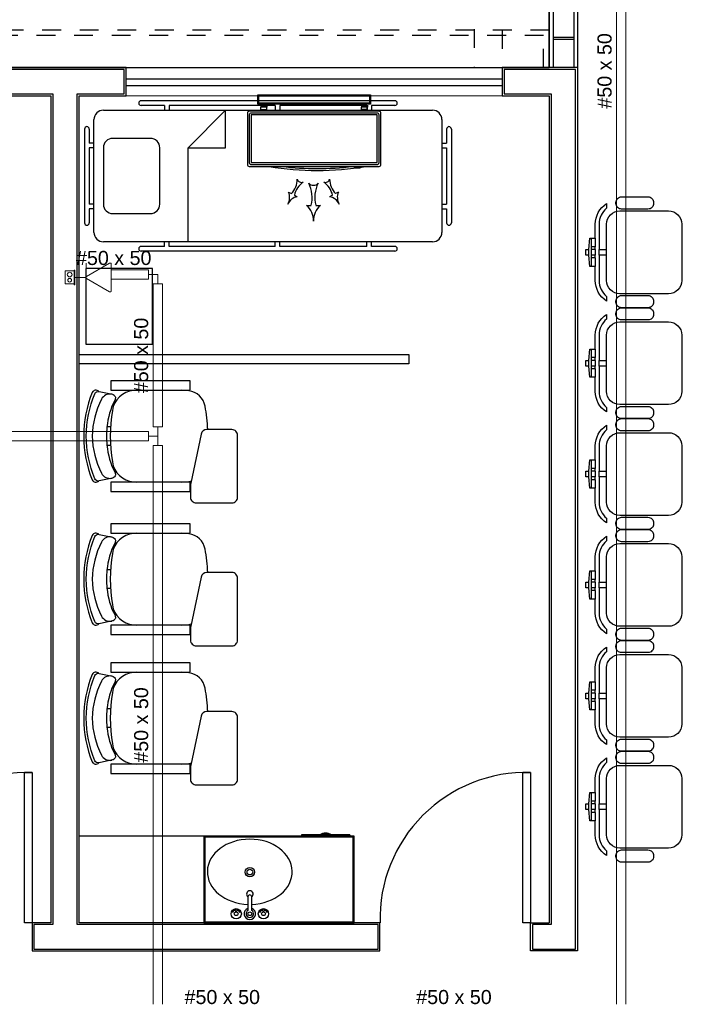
# Model space of a CAD drawing. Header units: feet. Extents: x 0 to 201, y 3 to 56.
# Tile 9 of 26: x 3.93 to 7.59, y 20.37 to 25.62. Entities that reach past the tile are written whole.
import ezdxf

# ---------------------------------------------------------------- set-up
doc = ezdxf.new("R2010")
doc.units = ezdxf.units.FT
doc.header["$LTSCALE"] = 0.1
doc.header["$MEASUREMENT"] = 0
doc.linetypes.add('HIDDEN', pattern=[0.9525, 0.635, -0.3175])
doc.layers.get('0').update_dxf_attribs({"color": 251})
for name, color, linetype, lineweight in [('02', 2, 'Continuous', 20), ('CE-PT Dados', 7, 'Continuous', 5), ('IFC-Caixa de passagem-Contorno', 44, 'Continuous', 5), ('LO-Condutos', 1, 'Continuous', 5), ('LO-Conexões', 9, 'Continuous', 5), ('LO-Textos conduto', 7, 'Continuous', 5)]:
    doc.layers.add(name, color=color, linetype=linetype, lineweight=lineweight)
for name, color, linetype in [('1', 1, 'Continuous'), ('100_IMPIANTI', 251, 'Continuous'), ('AR-SAN', 1, 'Continuous'), ('JANELA', 3, 'Continuous'), ('MOBILARIO', 8, 'Continuous'), ('parede', 5, 'Continuous'), ('porta', 3, 'Continuous'), ('PROJEÇÃO', 6, 'HIDDEN')]:
    doc.layers.add(name, color=color, linetype=linetype)
doc.styles.add('Arial', font='arial.ttf')

msp = doc.modelspace()

# ---------------------------------------------------------------- linework, layer by layer
at = {"color": 251}
for p, q in [((4.4133, 23.4515), (4.3941, 23.4515)), ((4.4133, 23.3514), (4.3941, 23.3514)), ((4.4133, 22.6898), (4.3941, 22.6898)), ((4.4133, 22.5897), (4.3941, 22.5897)), ((4.4133, 21.9489), (4.3941, 21.9489)), ((4.4133, 21.8487), (4.3941, 21.8487))]:
    msp.add_line(p, q, dxfattribs=at)
for points in [[(4.4149, 23.6969), (4.4149, 23.6468), (4.8366, 23.6468), (4.8366, 23.6969)], [(4.4149, 23.1561), (4.4149, 23.106), (4.8366, 23.106), (4.8366, 23.1561)], [(4.4149, 22.9352), (4.4149, 22.8851), (4.8366, 22.8851), (4.8366, 22.9352)], [(4.4149, 22.3944), (4.4149, 22.3443), (4.8366, 22.3443), (4.8366, 22.3944)], [(4.4149, 22.1943), (4.4149, 22.1442), (4.8366, 22.1442), (4.8366, 22.1943)], [(4.4149, 21.6534), (4.4149, 21.6034), (4.8366, 21.6034), (4.8366, 21.6534)]]:
    msp.add_lwpolyline(points, close=True, dxfattribs=at)
for points in [[(4.3504, 23.6404, 0.481357), (4.3155, 23.6348), (4.3155, 23.6348, 0.098103), (4.2702, 23.4015), (4.2702, 23.4015, 0.098103), (4.3155, 23.1682), (4.3155, 23.1682, 0.481357), (4.3504, 23.1625), (4.3504, 23.1625)], [(4.3941, 23.3538, 0.100785), (4.4368, 23.2073), (4.4368, 23.2073, -0.49505), (4.4234, 23.1784), (4.4234, 23.1784), (4.3522, 23.1628, -0.365963), (4.3294, 23.1749), (4.3294, 23.1749, -0.095384), (4.284, 23.4015), (4.284, 23.4015, -0.095384), (4.3294, 23.628), (4.3294, 23.628, -0.365963), (4.3522, 23.6401), (4.3522, 23.6401), (4.4234, 23.6245, -0.49505), (4.4368, 23.5956), (4.4368, 23.5956, 0.100785), (4.3941, 23.4491), (4.3941, 23.4491)], [(4.4205, 23.6251, 0.344642), (4.3648, 23.5984), (4.3648, 23.5984, 0.10805), (4.3146, 23.4015), (4.3146, 23.4015, 0.10805), (4.3648, 23.2045), (4.3648, 23.2045, 0.344642), (4.4205, 23.1778), (4.4205, 23.1778)], [(4.5508, 23.6468), (4.5355, 23.6455), (4.5355, 23.6455, 0.340817), (4.4227, 23.5386), (4.4227, 23.5386, 0.07931), (4.4227, 23.2643), (4.4227, 23.2643)], [(4.9305, 23.4365, 0.036034), (4.9164, 23.5616), (4.9164, 23.5616, 0.328643), (4.8298, 23.643), (4.8298, 23.643), (4.7908, 23.6468), (4.7908, 23.6468)], [(4.8391, 23.076, 0.414214), (4.8692, 23.0459), (4.8692, 23.0459), (5.0595, 23.0459, 0.414214), (5.0895, 23.076), (5.0895, 23.076), (5.0895, 23.4065, 0.414214), (5.0595, 23.4365), (5.0595, 23.4365), (4.9248, 23.4365, 0.354533), (4.8954, 23.4127), (4.8954, 23.4127), (4.8402, 23.1512, 0.052038), (4.8391, 23.1408), (4.8391, 23.1408), (4.8391, 23.076)], [(4.4227, 23.2643, 0.340817), (4.5355, 23.1575), (4.5355, 23.1575), (4.5508, 23.1561), (4.5508, 23.1561)], [(4.7908, 23.1561), (4.8298, 23.1599), (4.8298, 23.1599, 0.032362), (4.8425, 23.1623), (4.8425, 23.1623)], [(4.3504, 22.8787, 0.481357), (4.3155, 22.873), (4.3155, 22.873, 0.098103), (4.2702, 22.6397), (4.2702, 22.6397, 0.098103), (4.3155, 22.4064), (4.3155, 22.4064, 0.481357), (4.3504, 22.4008), (4.3504, 22.4008)], [(4.3941, 22.5921, 0.100785), (4.4368, 22.4456), (4.4368, 22.4456, -0.49505), (4.4234, 22.4167), (4.4234, 22.4167), (4.3522, 22.4011, -0.365963), (4.3294, 22.4132), (4.3294, 22.4132, -0.095384), (4.284, 22.6397), (4.284, 22.6397, -0.095384), (4.3294, 22.8663), (4.3294, 22.8663, -0.365963), (4.3522, 22.8784), (4.3522, 22.8784), (4.4234, 22.8628, -0.49505), (4.4368, 22.8339), (4.4368, 22.8339, 0.100785), (4.3941, 22.6874), (4.3941, 22.6874)], [(4.5508, 22.8851), (4.5355, 22.8837), (4.5355, 22.8837, 0.340817), (4.4227, 22.7769), (4.4227, 22.7769, 0.07931), (4.4227, 22.5026), (4.4227, 22.5026)], [(4.9305, 22.6748, 0.036034), (4.9164, 22.7999), (4.9164, 22.7999, 0.328643), (4.8298, 22.8813), (4.8298, 22.8813), (4.7908, 22.8851), (4.7908, 22.8851)], [(4.4205, 22.8634, 0.344642), (4.3648, 22.8367), (4.3648, 22.8367, 0.10805), (4.3146, 22.6397), (4.3146, 22.6397, 0.10805), (4.3648, 22.4428), (4.3648, 22.4428, 0.344642), (4.4205, 22.4161), (4.4205, 22.4161)], [(4.8391, 22.3142, 0.414214), (4.8692, 22.2842), (4.8692, 22.2842), (5.0595, 22.2842, 0.414214), (5.0895, 22.3142), (5.0895, 22.3142), (5.0895, 22.6447, 0.414214), (5.0595, 22.6748), (5.0595, 22.6748), (4.9248, 22.6748, 0.354533), (4.8954, 22.6509), (4.8954, 22.6509), (4.8402, 22.3895, 0.052038), (4.8391, 22.3791), (4.8391, 22.3791), (4.8391, 22.3142)], [(4.4227, 22.5026, 0.340817), (4.5355, 22.3957), (4.5355, 22.3957), (4.5508, 22.3944), (4.5508, 22.3944)], [(4.7908, 22.3944), (4.8298, 22.3982), (4.8298, 22.3982, 0.032362), (4.8425, 22.4006), (4.8425, 22.4006)], [(4.3504, 22.1378, 0.481357), (4.3155, 22.1321), (4.3155, 22.1321, 0.098103), (4.2702, 21.8988), (4.2702, 21.8988, 0.098103), (4.3155, 21.6655), (4.3155, 21.6655, 0.481357), (4.3504, 21.6599), (4.3504, 21.6599)], [(4.5508, 22.1442), (4.5355, 22.1428), (4.5355, 22.1428, 0.340817), (4.4227, 22.036), (4.4227, 22.036, 0.07931), (4.4227, 21.7616), (4.4227, 21.7616)], [(4.9305, 21.9339, 0.036034), (4.9164, 22.059), (4.9164, 22.059, 0.328643), (4.8298, 22.1403), (4.8298, 22.1403), (4.7908, 22.1442), (4.7908, 22.1442)], [(4.3941, 21.8512, 0.100785), (4.4368, 21.7047), (4.4368, 21.7047, -0.49505), (4.4234, 21.6758), (4.4234, 21.6758), (4.3522, 21.6602, -0.365963), (4.3294, 21.6722), (4.3294, 21.6722, -0.095384), (4.284, 21.8988), (4.284, 21.8988, -0.095384), (4.3294, 22.1254), (4.3294, 22.1254, -0.365963), (4.3522, 22.1375), (4.3522, 22.1375), (4.4234, 22.1218, -0.49505), (4.4368, 22.093), (4.4368, 22.093, 0.100785), (4.3941, 21.9464), (4.3941, 21.9464)], [(4.4205, 22.1225, 0.344642), (4.3648, 22.0958), (4.3648, 22.0958, 0.10805), (4.3146, 21.8988), (4.3146, 21.8988, 0.10805), (4.3648, 21.7019), (4.3648, 21.7019, 0.344642), (4.4205, 21.6751), (4.4205, 21.6751)], [(4.8391, 21.5733, 0.414214), (4.8692, 21.5433), (4.8692, 21.5433), (5.0595, 21.5433, 0.414214), (5.0895, 21.5733), (5.0895, 21.5733), (5.0895, 21.9038, 0.414214), (5.0595, 21.9339), (5.0595, 21.9339), (4.9248, 21.9339, 0.354533), (4.8954, 21.91), (4.8954, 21.91), (4.8402, 21.6485, 0.052038), (4.8391, 21.6382), (4.8391, 21.6382), (4.8391, 21.5733)], [(4.4227, 21.7616, 0.340817), (4.5355, 21.6548), (4.5355, 21.6548), (4.5508, 21.6534), (4.5508, 21.6534)], [(4.7908, 21.6534), (4.8298, 21.6573), (4.8298, 21.6573, 0.032362), (4.8425, 21.6596), (4.8425, 21.6596)]]:
    msp.add_lwpolyline(points, format="xyb", dxfattribs=at)
for centre in [(4.8878, 23.4015), (4.8878, 22.6397), (4.8878, 21.8988)]:
    msp.add_arc(centre, 0.496, 174.4899, 185.5101, dxfattribs=at)
at = {"layer": '02', "color": 8}
for p, q in [((4.4958, 25.3656), (6.4989, 25.3656)), ((4.4958, 25.2153), (6.4989, 25.2153))]:
    msp.add_line(p, q, dxfattribs=at)
at = {"layer": '1', "color": 8}
for centre in [(3.975, 20.8287), (6.6291, 20.8287)]:
    msp.add_arc(centre, 0.7814, 88.5312, 181.4688, dxfattribs=at)
at = {"layer": '100_IMPIANTI'}
for p, q in [((5.1969, 25.1703), (5.1969, 25.2204)), ((5.1969, 25.2204), (5.7978, 25.2204)), ((5.2019, 25.1753), (5.2019, 25.2153)), ((5.2019, 25.2153), (5.7928, 25.2153)), ((5.7928, 25.2153), (5.7928, 25.1753)), ((5.7978, 25.2204), (5.7978, 25.1703)), ((5.7978, 25.1703), (5.1969, 25.1703)), ((5.7928, 25.1753), (5.2019, 25.1753)), ((5.2132, 25.1637), (5.2148, 25.1653)), ((5.2132, 25.1653), (5.2132, 25.1553)), ((5.2458, 25.1553), (5.2132, 25.1553)), ((5.2132, 25.1433), (5.2132, 25.1553)), ((5.2132, 25.1333), (5.2132, 25.1433)), ((5.2132, 25.1433), (5.2458, 25.1433)), ((5.2137, 25.1553), (5.2237, 25.1653)), ((5.2225, 25.1553), (5.2325, 25.1653)), ((5.2314, 25.1553), (5.2414, 25.1653)), ((5.2402, 25.1553), (5.2458, 25.1608)), ((5.2458, 25.1653), (5.2458, 25.1553)), ((5.2458, 25.1433), (5.2458, 25.1553)), ((5.2458, 25.1333), (5.2458, 25.1433)), ((5.7489, 25.1653), (5.7489, 25.1553)), ((5.7489, 25.1637), (5.7505, 25.1653)), ((5.7815, 25.1553), (5.7489, 25.1553)), ((5.7489, 25.1433), (5.7489, 25.1553)), ((5.7489, 25.1333), (5.7489, 25.1433)), ((5.7815, 25.1433), (5.7489, 25.1433)), ((5.7494, 25.1553), (5.7594, 25.1653)), ((5.7582, 25.1553), (5.7682, 25.1653)), ((5.7671, 25.1553), (5.7771, 25.1653)), ((5.7759, 25.1553), (5.7815, 25.1608)), ((5.7815, 25.1653), (5.7815, 25.1553)), ((5.7815, 25.1433), (5.7815, 25.1553)), ((5.7815, 25.1333), (5.7815, 25.1433)), ((5.1418, 25.1232), (5.1418, 24.8493)), ((5.8429, 25.1333), (5.1518, 25.1333)), ((5.1518, 25.1132), (5.1518, 24.8593)), ((5.8329, 25.1232), (5.1618, 25.1232)), ((5.8329, 25.1132), (5.1618, 25.1132)), ((5.1618, 25.1132), (5.1618, 24.8593)), ((5.8329, 24.8593), (5.8329, 25.1132)), ((5.8429, 24.8593), (5.8429, 25.1132)), ((5.8529, 24.8493), (5.8529, 25.1232)), ((5.1518, 24.8393), (5.8429, 24.8393)), ((5.1618, 24.8593), (5.8329, 24.8593)), ((5.1618, 24.8493), (5.8329, 24.8493)), ((5.7097, 24.8293), (5.7097, 24.8301)), ((5.7422, 24.8293), (5.7097, 24.8293)), ((5.7422, 24.8293), (5.7422, 24.8347)), ((5.3611, 24.7024), (5.3766, 24.6942)), ((5.3921, 24.686), (5.4076, 24.6778)), ((5.5953, 24.686), (5.5798, 24.6778)), ((5.6262, 24.7024), (5.6107, 24.6942)), ((5.4561, 24.6317), (5.4812, 24.6317)), ((5.5062, 24.6317), (5.5312, 24.6317))]:
    msp.add_line(p, q, dxfattribs=at)
for centre, radius, start, end in [((5.1518, 25.1232), 0.01, 90, 180), ((5.1618, 25.1132), 0.01, 90, 180), ((5.8329, 25.1132), 0.01, 0, 90), ((5.8429, 25.1232), 0.01, 0, 90), ((5.1518, 24.8493), 0.01, 180, 270), ((5.1618, 24.8593), 0.01, 180, 270), ((5.5137, 26.3172), 1.5, 260.1568, 279.8432), ((5.5137, 26.3172), 1.4899, 262.7035, 277.2965), ((5.8329, 24.8593), 0.01, 270, 360), ((5.8429, 24.8493), 0.01, 270, 0), ((5.2922, 24.7728), 0.1154, 317.0365, 359.2191), ((5.4306, 24.7774), 0.0239, 194.9419, 289.1995), ((5.5567, 24.7774), 0.0239, 250.8005, 345.0581), ((5.6952, 24.7728), 0.1154, 180.7809, 222.9635), ((5.5046, 24.6602), 0.1154, 124.9222, 167.1048), ((5.4937, 24.7729), 0.0342, 222.8712, 317.1288), ((5.3219, 24.6745), 0.1648, 344.9658, 27.1485), ((5.6654, 24.6745), 0.1648, 152.8515, 195.0342), ((5.4828, 24.6602), 0.1154, 12.8952, 55.0778), ((5.2945, 24.6746), 0.0722, 329.7648, 22.6536), ((5.4219, 24.6071), 0.0722, 101.4877, 154.3766), ((5.5654, 24.6071), 0.0722, 25.6234, 78.5123), ((5.6928, 24.6746), 0.0722, 157.3464, 210.2352), ((5.3906, 24.552), 0.1031, 357.6941, 50.583), ((5.5967, 24.552), 0.1031, 129.417, 182.3059)]:
    msp.add_arc(centre, radius, start, end, dxfattribs=at)
at = {"layer": 'AR-SAN', "color": 8}
for p, q in [((5.7109, 21.2693), (4.9097, 21.2693)), ((4.9097, 21.2693), (4.9097, 20.8086)), ((5.7059, 21.2643), (4.9147, 21.2643)), ((4.9147, 21.2643), (4.9147, 20.8136)), ((5.4296, 21.2763), (5.4296, 21.2693)), ((5.5267, 21.2763), (5.4296, 21.2763)), ((5.5365, 21.2763), (5.5267, 21.2763)), ((5.5798, 21.2763), (5.5365, 21.2763)), ((5.5896, 21.2763), (5.5798, 21.2763)), ((5.6867, 21.2763), (5.5896, 21.2763)), ((5.6867, 21.2763), (5.6867, 21.2693)), ((5.7059, 20.8136), (5.7059, 21.2643)), ((5.7109, 20.8086), (5.7109, 21.2693)), ((4.9097, 20.8086), (5.7109, 20.8086)), ((4.9147, 20.8136), (5.7059, 20.8136))]:
    msp.add_line(p, q, dxfattribs=at)
for radius, start, end in [(0.0543, 54.6502, 125.3498), (0.0493, 63.956, 116.044)]:
    msp.add_arc((5.5581, 21.232), radius, start, end, dxfattribs=at)
at = {"layer": 'CE-PT Dados', "color": 3}
for p, q in [((4.2825, 24.2475), (4.2825, 24.3231)), ((4.2855, 24.2527), (4.4082, 24.3235)), ((4.4172, 24.3183), (4.4172, 24.1767)), ((4.2825, 24.2475), (4.2222, 24.2475)), ((4.2825, 24.2475), (4.2825, 24.1718)), ((4.4082, 24.1715), (4.2855, 24.2423))]:
    msp.add_line(p, q, dxfattribs=at)
for points in [[(4.4172, 24.3183), (4.4172, 24.319), (4.4171, 24.3197), (4.4169, 24.3203), (4.4166, 24.321), (4.4162, 24.3216), (4.4158, 24.3221), (4.4154, 24.3227), (4.4148, 24.3231), (4.4142, 24.3235), (4.4136, 24.3238), (4.413, 24.324), (4.4123, 24.3242), (4.4116, 24.3243), (4.4109, 24.3243), (4.4102, 24.3242), (4.4095, 24.324), (4.4089, 24.3238), (4.4082, 24.3235)], [(4.2855, 24.2527), (4.285, 24.2523), (4.2844, 24.2518), (4.2839, 24.2513), (4.2835, 24.2508), (4.2832, 24.2501), (4.2829, 24.2495), (4.2827, 24.2488), (4.2826, 24.2482), (4.2825, 24.2475), (4.2826, 24.2468), (4.2827, 24.2461), (4.2829, 24.2454), (4.2832, 24.2448), (4.2835, 24.2442), (4.2839, 24.2436), (4.2844, 24.2431), (4.285, 24.2426), (4.2855, 24.2423)], [(4.4082, 24.1715), (4.4088, 24.1712), (4.4094, 24.1709), (4.4101, 24.1708), (4.4108, 24.1707), (4.4115, 24.1707), (4.4122, 24.1708), (4.4129, 24.1709), (4.4135, 24.1712), (4.4142, 24.1715), (4.4147, 24.1718), (4.4153, 24.1723), (4.4158, 24.1728), (4.4162, 24.1734), (4.4165, 24.174), (4.4168, 24.1746), (4.417, 24.1753), (4.4171, 24.176), (4.4172, 24.1767)]]:
    msp.add_lwpolyline(points, dxfattribs=at)
at = {"layer": 'Defpoints', "color": 8}
msp.add_lwpolyline([(1.4412, 39.7877), (14.9918, 39.7877), (14.9918, 28.3702), (9.0528, 28.3702), (9.0528, 25.3656), (33.0194, 25.3656), (33.0191, 13.948), (1.4412, 13.948), (1.4412, 25.3656), (6.7493, 25.3656), (6.7493, 28.3702), (1.4412, 28.3702)], close=True, dxfattribs=at)
at = {"layer": 'IFC-Caixa de passagem-Contorno', "color": 4}
for p, q in [((4.1717, 24.2125), (4.1717, 24.2825)), ((4.2192, 24.2825), (4.1717, 24.2825)), ((4.2192, 24.2085), (4.2192, 24.2865)), ((4.2222, 24.2865), (4.2192, 24.2865)), ((4.2222, 24.2085), (4.2222, 24.2865)), ((4.2192, 24.2125), (4.1717, 24.2125)), ((4.2222, 24.2085), (4.2192, 24.2085))]:
    msp.add_line(p, q, dxfattribs=at)
for centre, radius in [((4.1954, 24.2625), 0.0125), ((4.1954, 24.2325), 0.00995)]:
    msp.add_circle(centre, radius, dxfattribs=at)
at = {"layer": 'JANELA', "color": 8}
for points in [[(4.2354, 25.2254), (4.4858, 25.2254), (4.4858, 25.3556), (3.8548, 25.3556), (3.8548, 25.2254), (4.1052, 25.2254), (4.1052, 20.7986), (4.0051, 20.7986), (4.0051, 20.6684), (5.8379, 20.6684), (5.8379, 20.7986), (4.2354, 20.7986)], [(6.8895, 25.3556), (6.5089, 25.3556), (6.5089, 25.2254), (6.7593, 25.2254), (6.7593, 20.7986), (6.6591, 20.7986), (6.6591, 20.6684), (6.8895, 20.6684)]]:
    msp.add_lwpolyline(points, close=True, dxfattribs=at)
at = {"layer": 'LO-Condutos', "linetype": 'Continuous'}
for p, q in [((7.1074, 30.3226), (7.1074, 20.3738)), ((7.1574, 30.3226), (7.1574, 20.3738)), ((4.4172, 24.2875), (4.6147, 24.2875)), ((4.4172, 24.2375), (4.6147, 24.2375)), ((4.6396, 24.2125), (4.6396, 23.451)), ((4.6896, 24.2125), (4.6896, 23.451)), ((2.4625, 23.4261), (4.6146, 23.4261)), ((2.4625, 23.3761), (4.6146, 23.3761)), ((4.6396, 23.3511), (4.6396, 20.3738)), ((4.6896, 23.3511), (4.6896, 20.3738))]:
    msp.add_line(p, q, dxfattribs=at)
at = {"layer": 'LO-Conexões', "color": 3}
for p, q in [((4.6146, 24.2375), (4.6146, 24.2875)), ((4.6646, 24.2625), (4.6146, 24.2625)), ((4.6646, 24.2625), (4.6646, 24.2125)), ((4.6896, 24.2125), (4.6396, 24.2125)), ((4.6146, 23.3761), (4.6146, 23.4261)), ((4.6396, 23.4511), (4.6896, 23.4511)), ((4.6646, 23.4011), (4.6646, 23.4511)), ((4.6646, 23.4011), (4.6146, 23.4011)), ((4.6896, 23.3511), (4.6396, 23.3511)), ((4.6646, 23.4011), (4.6646, 23.3511))]:
    msp.add_line(p, q, dxfattribs=at)
at = {"layer": 'MOBILARIO', "color": 8}
for p, q in [((5.9273, 25.1887), (4.5753, 25.1887)), ((4.375, 25.1387), (6.1276, 25.1387)), ((4.7005, 25.1637), (4.5753, 25.1637)), ((4.7005, 25.1637), (4.7005, 25.1387)), ((5.2889, 25.1637), (4.7255, 25.1637)), ((4.7255, 25.1637), (4.7255, 25.1387)), ((4.8256, 24.9383), (5.026, 25.1387)), ((5.026, 24.9383), (5.026, 25.1387)), ((5.2889, 25.1637), (5.2889, 25.1387)), ((5.7771, 25.1637), (5.3139, 25.1637)), ((5.3139, 25.1637), (5.3139, 25.1387)), ((5.7771, 25.1637), (5.7771, 25.1387)), ((5.9273, 25.1637), (5.8021, 25.1637)), ((5.8021, 25.1637), (5.8021, 25.1387)), ((4.3249, 24.4877), (4.3249, 25.0886)), ((6.1777, 25.0886), (6.1777, 24.4877)), ((4.2748, 25.0385), (4.2748, 24.5377)), ((4.2998, 25.0385), (4.2998, 24.9634)), ((6.2027, 25.0385), (6.2027, 24.9634)), ((6.2278, 25.0385), (6.2278, 24.5377)), ((4.3249, 24.9634), (4.2998, 24.9634)), ((4.2998, 24.9383), (4.2998, 24.6379)), ((4.3249, 24.9383), (4.2998, 24.9383)), ((4.8256, 24.4376), (4.8256, 24.9383)), ((4.8256, 24.9383), (5.026, 24.9383)), ((6.1777, 24.9634), (6.2027, 24.9634)), ((6.1777, 24.9383), (6.2027, 24.9383)), ((6.2027, 24.9383), (6.2027, 24.6379)), ((4.3249, 24.6379), (4.2998, 24.6379)), ((4.2998, 24.6128), (4.2998, 24.5377)), ((4.3249, 24.6128), (4.2998, 24.6128)), ((6.1777, 24.6379), (6.2027, 24.6379)), ((6.1777, 24.6128), (6.2027, 24.6128)), ((6.2027, 24.6128), (6.2027, 24.5377)), ((6.1276, 24.4376), (4.375, 24.4376)), ((4.7005, 24.4125), (4.5753, 24.4125)), ((4.7005, 24.4125), (4.7005, 24.4376)), ((4.7255, 24.4125), (4.7255, 24.4376)), ((5.2889, 24.4125), (4.7255, 24.4125)), ((5.2889, 24.4125), (5.2889, 24.4376)), ((5.3139, 24.4125), (5.3139, 24.4376)), ((5.7771, 24.4125), (5.3139, 24.4125)), ((5.7771, 24.4125), (5.7771, 24.4376)), ((5.8021, 24.4125), (5.8021, 24.4376)), ((5.9273, 24.4125), (5.8021, 24.4125)), ((6.9944, 24.4113), (6.9744, 24.4113)), ((6.9944, 24.3963), (6.9944, 24.4113)), ((5.9273, 24.3875), (4.5753, 24.3875)), ((6.9594, 24.3662), (6.9594, 24.3963)), ((6.9944, 24.3963), (6.9744, 24.3963)), ((6.9944, 24.3662), (6.9744, 24.3662)), ((6.9744, 24.3512), (6.9744, 24.3662)), ((6.9944, 24.3512), (6.9744, 24.3512)), ((6.9944, 24.3512), (6.9944, 24.3662)), ((6.9594, 23.7753), (6.9594, 23.8054)), ((6.9944, 23.8204), (6.9744, 23.8204)), ((6.9944, 23.8054), (6.9744, 23.8054)), ((6.9944, 23.7753), (6.9744, 23.7753)), ((6.9744, 23.7603), (6.9744, 23.7753)), ((6.9944, 23.8054), (6.9944, 23.8204)), ((6.9944, 23.7603), (6.9944, 23.7753)), ((6.9944, 23.7603), (6.9744, 23.7603)), ((6.9594, 23.1844), (6.9594, 23.2145)), ((6.9944, 23.2295), (6.9744, 23.2295)), ((6.9944, 23.2145), (6.9744, 23.2145)), ((6.9944, 23.2145), (6.9944, 23.2295)), ((6.9944, 23.1844), (6.9744, 23.1844)), ((6.9744, 23.1694), (6.9744, 23.1844)), ((6.9944, 23.1694), (6.9744, 23.1694)), ((6.9944, 23.1694), (6.9944, 23.1844)), ((6.9594, 22.5935), (6.9594, 22.6236)), ((6.9944, 22.6386), (6.9744, 22.6386)), ((6.9944, 22.6236), (6.9744, 22.6236)), ((6.9944, 22.6236), (6.9944, 22.6386)), ((6.9944, 22.5935), (6.9744, 22.5935)), ((6.9744, 22.5785), (6.9744, 22.5935)), ((6.9944, 22.5785), (6.9744, 22.5785)), ((6.9944, 22.5785), (6.9944, 22.5935)), ((6.9944, 22.0477), (6.9744, 22.0477)), ((6.9944, 22.0327), (6.9944, 22.0477)), ((6.9594, 22.0026), (6.9594, 22.0327)), ((6.9944, 22.0327), (6.9744, 22.0327)), ((6.9944, 22.0026), (6.9744, 22.0026)), ((6.9744, 21.9876), (6.9744, 22.0026)), ((6.9944, 21.9876), (6.9744, 21.9876)), ((6.9944, 21.9876), (6.9944, 22.0026)), ((6.9594, 21.4117), (6.9594, 21.4418)), ((6.9944, 21.4568), (6.9744, 21.4568)), ((6.9944, 21.4418), (6.9744, 21.4418)), ((6.9944, 21.4117), (6.9744, 21.4117)), ((6.9744, 21.3967), (6.9744, 21.4117)), ((6.9944, 21.4418), (6.9944, 21.4568)), ((6.9944, 21.3967), (6.9944, 21.4117)), ((6.9944, 21.3967), (6.9744, 21.3967)), ((4.9097, 21.2693), (4.2454, 21.2693))]:
    msp.add_line(p, q, dxfattribs=at)
at = {"layer": 'MOBILARIO', "color": 8, "linetype": 'Continuous'}
for p, q in [((5.1448, 20.9465), (5.1448, 20.8737)), ((5.1448, 20.9465), (5.1448, 20.8737)), ((5.1648, 20.8737), (5.1648, 20.9465)), ((5.1648, 20.8737), (5.1648, 20.9465)), ((5.0797, 20.866), (5.0797, 20.8714)), ((5.0797, 20.866), (5.0797, 20.8714)), ((5.0847, 20.866), (5.0847, 20.8714)), ((5.0847, 20.866), (5.0847, 20.8714)), ((5.2249, 20.866), (5.2249, 20.8714)), ((5.2249, 20.866), (5.2249, 20.8714)), ((5.2299, 20.866), (5.2299, 20.8714)), ((5.2299, 20.866), (5.2299, 20.8714))]:
    msp.add_line(p, q, dxfattribs=at)
at = {"layer": 'MOBILARIO'}
for points in [[(4.425, 24.5878), (4.6253, 24.5878, 0.414214), (4.6754, 24.6379), (4.6754, 24.6379), (4.6754, 24.9383, 0.414214), (4.6253, 24.9884), (4.6253, 24.9884), (4.425, 24.9884, 0.414214), (4.375, 24.9383), (4.375, 24.9383), (4.375, 24.6379, 0.414214), (4.425, 24.5878), (4.425, 24.5878)], [(7.1046, 24.6416), (7.1046, 24.6467, -0.414214), (7.1347, 24.6767), (7.1347, 24.6767), (7.2749, 24.6767, -0.414214), (7.3049, 24.6467), (7.3049, 24.6467), (7.3049, 24.6416, -0.414214), (7.2749, 24.6116), (7.2749, 24.6116), (7.1347, 24.6116, -0.414214), (7.1046, 24.6416), (7.1046, 24.6416)], [(7.0545, 24.3963), (7.0545, 24.5315, -0.414214), (7.1246, 24.6016), (7.1246, 24.6016), (7.385, 24.6016, -0.414214), (7.4551, 24.5315), (7.4551, 24.5315), (7.4551, 24.231, -0.414214), (7.385, 24.1609), (7.385, 24.1609), (7.1246, 24.1609, -0.414214), (7.0545, 24.231), (7.0545, 24.231), (7.0545, 24.3662), (7.0145, 24.3662), (7.0145, 24.231, 0.223888), (7.0545, 24.146), (7.0545, 24.146), (7.0545, 24.1213, -0.255924), (6.9944, 24.231), (6.9944, 24.231), (6.9944, 24.3061), (6.9644, 24.3061), (6.9594, 24.3662), (6.9444, 24.3662), (6.9444, 24.3963), (6.9594, 24.3963), (6.9644, 24.4564), (6.9944, 24.4564), (6.9944, 24.5315, -0.255924), (7.0545, 24.6412), (7.0545, 24.6412), (7.0545, 24.6165, 0.223888), (7.0145, 24.5315), (7.0145, 24.5315), (7.0145, 24.3963), (7.0545, 24.3963)], [(7.1347, 24.1509), (7.2749, 24.1509, -0.414214), (7.3049, 24.1209), (7.3049, 24.1209), (7.3049, 24.1158, -0.414214), (7.2749, 24.0858), (7.2749, 24.0858), (7.1347, 24.0858, -0.414214), (7.1046, 24.1158), (7.1046, 24.1158), (7.1046, 24.1209, -0.414214), (7.1347, 24.1509), (7.1347, 24.1509)], [(7.1046, 24.0507), (7.1046, 24.0558, -0.414214), (7.1347, 24.0858), (7.1347, 24.0858), (7.2749, 24.0858, -0.414214), (7.3049, 24.0558), (7.3049, 24.0558), (7.3049, 24.0507, -0.414214), (7.2749, 24.0207), (7.2749, 24.0207), (7.1347, 24.0207, -0.414214), (7.1046, 24.0507), (7.1046, 24.0507)], [(7.0545, 23.8054), (7.0545, 23.9406, -0.414214), (7.1246, 24.0107), (7.1246, 24.0107), (7.385, 24.0107, -0.414214), (7.4551, 23.9406), (7.4551, 23.9406), (7.4551, 23.6401, -0.414214), (7.385, 23.57), (7.385, 23.57), (7.1246, 23.57, -0.414214), (7.0545, 23.6401), (7.0545, 23.6401), (7.0545, 23.7753), (7.0145, 23.7753), (7.0145, 23.6401, 0.223888), (7.0545, 23.5551), (7.0545, 23.5551), (7.0545, 23.5304, -0.255924), (6.9944, 23.6401), (6.9944, 23.6401), (6.9944, 23.7152), (6.9644, 23.7152), (6.9594, 23.7753), (6.9444, 23.7753), (6.9444, 23.8054), (6.9594, 23.8054), (6.9644, 23.8655), (6.9944, 23.8655), (6.9944, 23.9406, -0.255924), (7.0545, 24.0503), (7.0545, 24.0503), (7.0545, 24.0256, 0.223888), (7.0145, 23.9406), (7.0145, 23.9406), (7.0145, 23.8054), (7.0545, 23.8054)], [(7.1347, 23.56), (7.2749, 23.56, -0.414214), (7.3049, 23.5299), (7.3049, 23.5299), (7.3049, 23.5249, -0.414214), (7.2749, 23.4949), (7.2749, 23.4949), (7.1347, 23.4949, -0.414214), (7.1046, 23.5249), (7.1046, 23.5249), (7.1046, 23.5299, -0.414214), (7.1347, 23.56), (7.1347, 23.56)], [(7.0545, 23.2145), (7.0545, 23.3497, -0.414214), (7.1246, 23.4198), (7.1246, 23.4198), (7.385, 23.4198, -0.414214), (7.4551, 23.3497), (7.4551, 23.3497), (7.4551, 23.0492, -0.414214), (7.385, 22.9791), (7.385, 22.9791), (7.1246, 22.9791, -0.414214), (7.0545, 23.0492), (7.0545, 23.0492), (7.0545, 23.1844), (7.0145, 23.1844), (7.0145, 23.0492, 0.223888), (7.0545, 22.9642), (7.0545, 22.9642), (7.0545, 22.9395, -0.255924), (6.9944, 23.0492), (6.9944, 23.0492), (6.9944, 23.1243), (6.9644, 23.1243), (6.9594, 23.1844), (6.9444, 23.1844), (6.9444, 23.2145), (6.9594, 23.2145), (6.9644, 23.2746), (6.9944, 23.2746), (6.9944, 23.3497, -0.255924), (7.0545, 23.4594), (7.0545, 23.4594), (7.0545, 23.4347, 0.223888), (7.0145, 23.3497), (7.0145, 23.3497), (7.0145, 23.2145), (7.0545, 23.2145)], [(7.1046, 23.4598), (7.1046, 23.4648, -0.414214), (7.1347, 23.4949), (7.1347, 23.4949), (7.2749, 23.4949, -0.414214), (7.3049, 23.4648), (7.3049, 23.4648), (7.3049, 23.4598, -0.414214), (7.2749, 23.4298), (7.2749, 23.4298), (7.1347, 23.4298, -0.414214), (7.1046, 23.4598), (7.1046, 23.4598)], [(7.1347, 22.9691), (7.2749, 22.9691, -0.414214), (7.3049, 22.939), (7.3049, 22.939), (7.3049, 22.934, -0.414214), (7.2749, 22.904), (7.2749, 22.904), (7.1347, 22.904, -0.414214), (7.1046, 22.934), (7.1046, 22.934), (7.1046, 22.939, -0.414214), (7.1347, 22.9691), (7.1347, 22.9691)], [(7.1046, 22.8689), (7.1046, 22.8739, -0.414214), (7.1347, 22.904), (7.1347, 22.904), (7.2749, 22.904, -0.414214), (7.3049, 22.8739), (7.3049, 22.8739), (7.3049, 22.8689, -0.414214), (7.2749, 22.8389), (7.2749, 22.8389), (7.1347, 22.8389, -0.414214), (7.1046, 22.8689), (7.1046, 22.8689)], [(7.0545, 22.6236), (7.0545, 22.7588, -0.414214), (7.1246, 22.8289), (7.1246, 22.8289), (7.385, 22.8289, -0.414214), (7.4551, 22.7588), (7.4551, 22.7588), (7.4551, 22.4583, -0.414214), (7.385, 22.3882), (7.385, 22.3882), (7.1246, 22.3882, -0.414214), (7.0545, 22.4583), (7.0545, 22.4583), (7.0545, 22.5935), (7.0145, 22.5935), (7.0145, 22.4583, 0.223888), (7.0545, 22.3733), (7.0545, 22.3733), (7.0545, 22.3486, -0.255924), (6.9944, 22.4583), (6.9944, 22.4583), (6.9944, 22.5334), (6.9644, 22.5334), (6.9594, 22.5935), (6.9444, 22.5935), (6.9444, 22.6236), (6.9594, 22.6236), (6.9644, 22.6837), (6.9944, 22.6837), (6.9944, 22.7588, -0.255924), (7.0545, 22.8685), (7.0545, 22.8685), (7.0545, 22.8438, 0.223888), (7.0145, 22.7588), (7.0145, 22.7588), (7.0145, 22.6236), (7.0545, 22.6236)], [(7.1347, 22.3782), (7.2749, 22.3782, -0.414214), (7.3049, 22.3481), (7.3049, 22.3481), (7.3049, 22.3431, -0.414214), (7.2749, 22.3131), (7.2749, 22.3131), (7.1347, 22.3131, -0.414214), (7.1046, 22.3431), (7.1046, 22.3431), (7.1046, 22.3481, -0.414214), (7.1347, 22.3782), (7.1347, 22.3782)], [(7.1046, 22.278), (7.1046, 22.283, -0.414214), (7.1347, 22.3131), (7.1347, 22.3131), (7.2749, 22.3131, -0.414214), (7.3049, 22.283), (7.3049, 22.283), (7.3049, 22.278, -0.414214), (7.2749, 22.248), (7.2749, 22.248), (7.1347, 22.248, -0.414214), (7.1046, 22.278), (7.1046, 22.278)], [(7.0545, 22.0327), (7.0545, 22.1679, -0.414214), (7.1246, 22.238), (7.1246, 22.238), (7.385, 22.238, -0.414214), (7.4551, 22.1679), (7.4551, 22.1679), (7.4551, 21.8674, -0.414214), (7.385, 21.7973), (7.385, 21.7973), (7.1246, 21.7973, -0.414214), (7.0545, 21.8674), (7.0545, 21.8674), (7.0545, 22.0026), (7.0145, 22.0026), (7.0145, 21.8674, 0.223888), (7.0545, 21.7824), (7.0545, 21.7824), (7.0545, 21.7577, -0.255924), (6.9944, 21.8674), (6.9944, 21.8674), (6.9944, 21.9425), (6.9644, 21.9425), (6.9594, 22.0026), (6.9444, 22.0026), (6.9444, 22.0327), (6.9594, 22.0327), (6.9644, 22.0928), (6.9944, 22.0928), (6.9944, 22.1679, -0.255924), (7.0545, 22.2776), (7.0545, 22.2776), (7.0545, 22.2529, 0.223888), (7.0145, 22.1679), (7.0145, 22.1679), (7.0145, 22.0327), (7.0545, 22.0327)], [(7.1347, 21.7873), (7.2749, 21.7873, -0.414214), (7.3049, 21.7572), (7.3049, 21.7572), (7.3049, 21.7522, -0.414214), (7.2749, 21.7222), (7.2749, 21.7222), (7.1347, 21.7222, -0.414214), (7.1046, 21.7522), (7.1046, 21.7522), (7.1046, 21.7572, -0.414214), (7.1347, 21.7873), (7.1347, 21.7873)], [(7.0545, 21.4418), (7.0545, 21.577, -0.414214), (7.1246, 21.6471), (7.1246, 21.6471), (7.385, 21.6471, -0.414214), (7.4551, 21.577), (7.4551, 21.577), (7.4551, 21.2765, -0.414214), (7.385, 21.2064), (7.385, 21.2064), (7.1246, 21.2064, -0.414214), (7.0545, 21.2765), (7.0545, 21.2765), (7.0545, 21.4117), (7.0145, 21.4117), (7.0145, 21.2765, 0.223888), (7.0545, 21.1915), (7.0545, 21.1915), (7.0545, 21.1668, -0.255924), (6.9944, 21.2765), (6.9944, 21.2765), (6.9944, 21.3516), (6.9644, 21.3516), (6.9594, 21.4117), (6.9444, 21.4117), (6.9444, 21.4418), (6.9594, 21.4418), (6.9644, 21.5019), (6.9944, 21.5019), (6.9944, 21.577, -0.255924), (7.0545, 21.6867), (7.0545, 21.6867), (7.0545, 21.6619, 0.223888), (7.0145, 21.577), (7.0145, 21.577), (7.0145, 21.4418), (7.0545, 21.4418)], [(7.1046, 21.6871), (7.1046, 21.6921, -0.414214), (7.1347, 21.7222), (7.1347, 21.7222), (7.2749, 21.7222, -0.414214), (7.3049, 21.6921), (7.3049, 21.6921), (7.3049, 21.6871, -0.414214), (7.2749, 21.6571), (7.2749, 21.6571), (7.1347, 21.6571, -0.414214), (7.1046, 21.6871), (7.1046, 21.6871)], [(7.1347, 21.1964), (7.2749, 21.1964, -0.414214), (7.3049, 21.1663), (7.3049, 21.1663), (7.3049, 21.1613, -0.414214), (7.2749, 21.1313), (7.2749, 21.1313), (7.1347, 21.1313, -0.414214), (7.1046, 21.1613), (7.1046, 21.1613), (7.1046, 21.1663, -0.414214), (7.1347, 21.1964), (7.1347, 21.1964)]]:
    msp.add_lwpolyline(points, format="xyb", dxfattribs=at)
for points in [[(6.9744, 24.4113), (6.9744, 24.4564)], [(6.9944, 24.4564), (6.9944, 24.4113)], [(6.9744, 24.3963), (6.9744, 24.4113)], [(6.9744, 24.3662), (6.9744, 24.3963)], [(6.9744, 24.3061), (6.9744, 24.3512)], [(6.9944, 24.3963), (6.9944, 24.3662)], [(6.9944, 24.3512), (6.9944, 24.3061)], [(7.0145, 24.3662), (7.0145, 24.3963)], [(7.0545, 24.3662), (7.0545, 24.3963)], [(4.2454, 23.8367), (6.0006, 23.8367), (6.0006, 23.7866), (4.2454, 23.7866)], [(6.9744, 23.8204), (6.9744, 23.8655)], [(6.9944, 23.8655), (6.9944, 23.8204)], [(6.9744, 23.8054), (6.9744, 23.8204)], [(6.9744, 23.7753), (6.9744, 23.8054)], [(6.9944, 23.8054), (6.9944, 23.7753)], [(7.0145, 23.7753), (7.0145, 23.8054)], [(7.0545, 23.7753), (7.0545, 23.8054)], [(6.9744, 23.7152), (6.9744, 23.7603)], [(6.9944, 23.7603), (6.9944, 23.7152)], [(6.9744, 23.2295), (6.9744, 23.2746)], [(6.9944, 23.2746), (6.9944, 23.2295)], [(6.9744, 23.2145), (6.9744, 23.2295)], [(6.9744, 23.1844), (6.9744, 23.2145)], [(6.9944, 23.2145), (6.9944, 23.1844)], [(7.0145, 23.1844), (7.0145, 23.2145)], [(7.0545, 23.1844), (7.0545, 23.2145)], [(6.9744, 23.1243), (6.9744, 23.1694)], [(6.9944, 23.1694), (6.9944, 23.1243)], [(6.9744, 22.6386), (6.9744, 22.6837)], [(6.9944, 22.6837), (6.9944, 22.6386)], [(6.9744, 22.6236), (6.9744, 22.6386)], [(6.9744, 22.5935), (6.9744, 22.6236)], [(6.9944, 22.6236), (6.9944, 22.5935)], [(7.0145, 22.5935), (7.0145, 22.6236)], [(7.0545, 22.5935), (7.0545, 22.6236)], [(6.9744, 22.5334), (6.9744, 22.5785)], [(6.9944, 22.5785), (6.9944, 22.5334)], [(6.9744, 22.0477), (6.9744, 22.0928)], [(6.9944, 22.0928), (6.9944, 22.0477)], [(6.9744, 22.0327), (6.9744, 22.0477)], [(6.9744, 22.0026), (6.9744, 22.0327)], [(6.9744, 21.9425), (6.9744, 21.9876)], [(6.9944, 22.0327), (6.9944, 22.0026)], [(6.9944, 21.9876), (6.9944, 21.9425)], [(7.0145, 22.0026), (7.0145, 22.0327)], [(7.0545, 22.0026), (7.0545, 22.0327)], [(6.9744, 21.4568), (6.9744, 21.5019)], [(6.9944, 21.5019), (6.9944, 21.4568)], [(6.9744, 21.4418), (6.9744, 21.4568)], [(6.9744, 21.4117), (6.9744, 21.4418)], [(6.9944, 21.4418), (6.9944, 21.4117)], [(7.0145, 21.4117), (7.0145, 21.4418)], [(7.0545, 21.4117), (7.0545, 21.4418)], [(6.9744, 21.3516), (6.9744, 21.3967)], [(6.9944, 21.3967), (6.9944, 21.3516)]]:
    msp.add_lwpolyline(points, dxfattribs=at)
msp.add_lwpolyline([(4.637, 24.2955), (4.2811, 24.2955), (4.2811, 23.8925), (4.637, 23.8925)], close=True, dxfattribs=at)
at = {"layer": 'MOBILARIO', "color": 8, "linetype": 'Continuous'}
for centre, radius in [((5.1549, 21.0785), 0.025), ((5.1549, 21.0785), 0.015), ((5.0822, 20.8564), 0.0275), ((5.0822, 20.8564), 0.0275), ((5.2274, 20.8564), 0.0275), ((5.2274, 20.8564), 0.0275), ((5.0822, 20.8564), 0.01), ((5.0822, 20.8564), 0.01), ((5.0822, 20.8764), 0.0056), ((5.0822, 20.8764), 0.0056), ((5.1548, 20.8564), 0.01), ((5.1548, 20.8564), 0.01), ((5.2274, 20.8564), 0.01), ((5.2274, 20.8564), 0.01), ((5.2274, 20.8764), 0.0056), ((5.2274, 20.8764), 0.0056)]:
    msp.add_circle(centre, radius, dxfattribs=at)
at = {"layer": 'MOBILARIO', "color": 8}
for centre, radius, start, end in [((4.5753, 25.1762), 0.0125, 90, 270), ((5.9273, 25.1762), 0.0125, 270, 90), ((4.375, 25.0886), 0.0501, 90, 180), ((6.1276, 25.0886), 0.0501, 0, 90), ((4.2873, 25.0385), 0.0125, 0, 180), ((6.2153, 25.0385), 0.0125, 0, 180), ((4.2873, 24.5377), 0.0125, 180, 0), ((6.2153, 24.5377), 0.0125, 180, 0), ((4.375, 24.4877), 0.0501, 180, 270), ((6.1276, 24.4877), 0.0501, 270, 0), ((4.5753, 24.4), 0.0125, 90, 270), ((5.9273, 24.4), 0.0125, 270, 90)]:
    msp.add_arc(centre, radius, start, end, dxfattribs=at)
at = {"layer": 'MOBILARIO', "color": 8, "linetype": 'Continuous'}
for centre, radius, start, end in [((5.155, 20.9612), 0.0175, 303.8654, 234.2033), ((5.155, 20.9612), 0.0175, 303.8654, 234.2033), ((5.1548, 20.9465), 0.01, 0, 180), ((5.1548, 20.9465), 0.01, 0, 180), ((5.1548, 20.8564), 0.03, 109.6514, 70.3603), ((5.1548, 20.8564), 0.03, 109.6514, 70.3603), ((5.0822, 20.8564), 0.02, 105.2407, 164.2093), ((5.0822, 20.8564), 0.02, 105.2407, 164.2093), ((5.0822, 20.8564), 0.02, 16.4413, 74.0789), ((5.0822, 20.8564), 0.02, 16.4413, 74.0789), ((5.1548, 20.8564), 0.02, 120.3431, 59.7554), ((5.1548, 20.8564), 0.02, 120.3431, 59.7554), ((5.2274, 20.8564), 0.02, 106.12, 164.0884), ((5.2274, 20.8564), 0.02, 106.12, 164.0884), ((5.2274, 20.8564), 0.02, 16.2342, 73.9047), ((5.2274, 20.8564), 0.02, 16.2342, 73.9047)]:
    msp.add_arc(centre, radius, start, end, dxfattribs=at)
msp.add_ellipse((5.1545, 21.0801), major_axis=(-0.226, 0), ratio=0.76869, start_param=1.616237, end_param=7.810769, dxfattribs=at)
at = {"layer": 'parede', "color": 8}
for p, q in [((6.7693, 28.3702), (6.7693, 25.3656)), ((6.8795, 28.3702), (6.8795, 25.3656)), ((6.8795, 25.5258), (6.7693, 25.5258)), ((6.8795, 25.5158), (6.7693, 25.5158)), ((6.8995, 25.3656), (6.4989, 25.3656)), ((6.4989, 25.3656), (6.4989, 25.2153)), ((6.8995, 25.3656), (6.8995, 20.6584)), ((6.4989, 25.2153), (6.7493, 25.2153)), ((6.7493, 25.2153), (6.7493, 20.8086)), ((6.6491, 20.6584), (6.6491, 20.8086)), ((6.6491, 20.8086), (6.7493, 20.8086)), ((6.8995, 20.6584), (6.6491, 20.6584))]:
    msp.add_line(p, q, dxfattribs=at)
for points in [[(4.2454, 25.2153), (4.4958, 25.2153), (4.4958, 25.3656), (3.8448, 25.3656), (3.8448, 25.2153), (4.0952, 25.2153)], [(4.0952, 25.2153), (4.0952, 20.8086), (3.9951, 20.8086), (3.9951, 20.6584), (5.8479, 20.6584), (5.8479, 20.8086), (4.2454, 20.8086), (4.2454, 25.2153)]]:
    msp.add_lwpolyline(points, dxfattribs=at)
at = {"layer": 'porta', "color": 8}
for p, q in [((6.7493, 28.3702), (6.7493, 25.3656)), ((6.8995, 28.3702), (6.8995, 25.3656)), ((4.4958, 25.3055), (6.4989, 25.3055)), ((4.4958, 25.2704), (6.4989, 25.2704))]:
    msp.add_line(p, q, dxfattribs=at)
for points in [[(3.9951, 21.6098), (3.9951, 20.8086), (3.955, 20.8086), (3.955, 21.6098)], [(6.6491, 21.6098), (6.6491, 20.8086), (6.609, 20.8086), (6.609, 21.6098)]]:
    msp.add_lwpolyline(points, close=True, dxfattribs=at)
at = {"layer": 'PROJEÇÃO', "color": 8, "ltscale": 0.7}
msp.add_line((6.4989, 25.566), (6.4989, 25.3656), dxfattribs=at)
for points in [[(6.3486, 28.3702), (6.3486, 25.3656)], [(6.7493, 25.3657), (6.7493, 25.566), (1.2408, 25.566), (1.2408, 24.5645), (1.4412, 24.5645)], [(6.7192, 25.3657), (6.7192, 25.5359), (1.2709, 25.5359), (1.2709, 24.5945), (1.4412, 24.5945)]]:
    msp.add_lwpolyline(points, dxfattribs=at)

# ---------------------------------------------------------------- texts
at = {"layer": 'LO-Textos conduto', "char_height": 0.075, "width": 0.803735, "attachment_point": 8, "rotation": 90.0002, "line_spacing_factor": 0.6, "style": 'Arial'}
for insert in [(7.0821, 25.3482), (4.6144, 23.8318), (4.6144, 21.8624)]:
    msp.add_mtext('#50 x 50', dxfattribs=dict(at, insert=insert))
at = {"layer": 'LO-Textos conduto', "char_height": 0.075, "width": 0.803735, "attachment_point": 8, "line_spacing_factor": 0.6, "style": 'Arial'}
for insert in [(4.43, 24.3127), (5.008, 20.3741), (6.2418, 20.3741)]:
    msp.add_mtext('#50 x 50', dxfattribs=dict(at, insert=insert))

doc.saveas('drawing.dxf')
